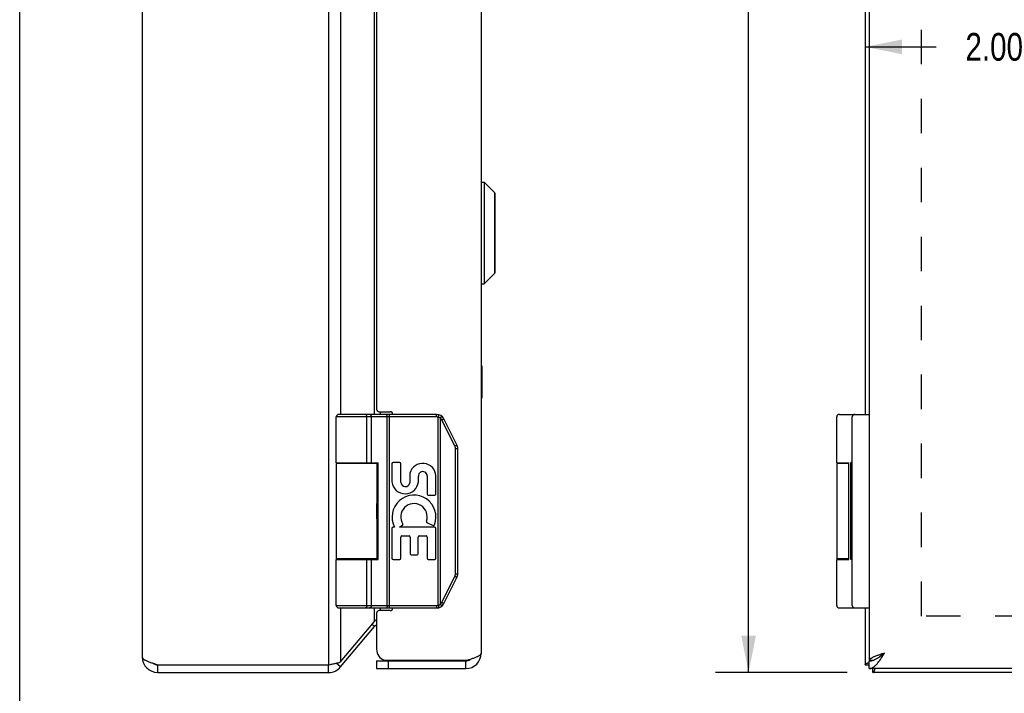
# Model space of a CAD drawing. Header units: inches. Extents: x 0 to 48.6, y 0 to 31.4.
# Tile 2 of 11: x 0 to 7.6, y 6.2 to 11.4. Entities that reach past the tile are written whole.
import ezdxf

# ---------------------------------------------------------------- set-up
doc = ezdxf.new("R2010")
doc.units = ezdxf.units.IN
doc.header["$LTSCALE"] = 2.671429
doc.header["$MEASUREMENT"] = 0
doc.linetypes.add('HIDDEN', pattern=[0.2, 0.1, -0.1])
doc.layers.get('0').update_dxf_attribs({"linetype": 'CONTINUOUS'})
for name, color, linetype in [('02___PRT_ALL_AXES', 7, 'CONTINUOUS'), ('06___PRT_ALL_SURFS', 7, 'CONTINUOUS'), ('DEFAULT_2', 8, 'HIDDEN'), ('DIMENSIONS', 7, 'CONTINUOUS')]:
    doc.layers.add(name, color=color, linetype=linetype)
doc.styles.get("Standard").update_dxf_attribs({"font": 'txt', "width": 0.8})
doc.dimstyles.new('DIMSTYLE_1', dxfattribs={"dimtxt": 0.214286, "dimasz": 0.285714, "dimexe": 0.09, "dimexo": 0.07, "dimgap": 0.0375, "dimtad": 0, "dimtih": 1, "dimtoh": 1, "dimzin": 4, "dimdsep": 46, "dimtxsty": 'Standard', "dimblk": '_FILLED', "dimblk1": '_FILLED', "dimblk2": '_FILLED', "dimcen": 0.09, "dimadec": 0, "dimazin": 0, "dimtfac": 1, "dimtofl": 0, "dimtmove": 0, "dimatfit": 3, "dimldrblk": '_FILLED', "dimfxl": 0, "dimtolj": 1, "dimtzin": 4, "dimarcsym": 0})
doc.dimstyles.new('DIMSTYLE_3', dxfattribs={"dimtxt": 0.242857, "dimasz": 0.285714, "dimexe": 0.09, "dimexo": 0.07, "dimgap": 0.0425, "dimtad": 0, "dimtih": 1, "dimtoh": 1, "dimzin": 4, "dimdsep": 46, "dimtxsty": 'Standard', "dimblk": '_FILLED', "dimblk1": '_FILLED', "dimblk2": '_FILLED', "dimcen": 0.09, "dimadec": 0, "dimazin": 0, "dimtfac": 1, "dimtofl": 0, "dimtmove": 0, "dimatfit": 3, "dimldrblk": '_FILLED', "dimfxl": 0, "dimtolj": 1, "dimtzin": 4, "dimarcsym": 0})

# ---------------------------------------------------------------- blocks, each defined once
blk = doc.blocks.new('_FILLED')
at = {"color": 0, "linetype": 'ByBlock'}
blk.add_solid([(0, 0), (-1, 0.2), (-1, -0.2)], dxfattribs=at)
blk = doc.blocks.new('*D6')
at = {"layer": 'DIMENSIONS', "color": 2, "linetype": 'Continuous'}
for p, q in [((6.4099, 24.3318), (5.3901, 24.3318)), ((5.6472, 24.3318), (5.6472, 15.5747)), ((5.6472, 6.3318), (5.6472, 15.089)), ((6.4099, 6.3318), (5.3901, 6.3318))]:
    blk.add_line(p, q, dxfattribs=at)
at = {"layer": 'DIMENSIONS', "color": 2, "linetype": 'Continuous', "xscale": 0.2857142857, "yscale": 0.2857142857, "zscale": 0.2857142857}
for p, rotation in [((5.6472, 24.3318), 90), ((5.6472, 6.3318), 270)]:
    blk.add_blockref('_FILLED', p, dxfattribs=dict(at, rotation=rotation))
at = {"layer": 'DIMENSIONS', "color": 2, "linetype": 'Continuous', "insert": (5.6472, 15.4533), "char_height": 0.24286, "width": 0.971429, "attachment_point": 2, "line_spacing_factor": 0.9}
blk.add_mtext('18.00', dxfattribs=at)
blk = doc.blocks.new('*D18')
at = {"layer": 'DIMENSIONS', "color": 2, "linetype": 'Continuous'}
for p, q in [((6.5499, 11.1792), (7.0999, 11.1792)), ((8.5499, 11.1792), (7.9999, 11.1792))]:
    blk.add_line(p, q, dxfattribs=at)
at = {"layer": 'DIMENSIONS', "color": 2, "linetype": 'Continuous', "xscale": 0.2857142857, "yscale": 0.2857142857, "zscale": 0.2857142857, "rotation": 180}
blk.add_blockref('_FILLED', (6.5499, 11.1792), dxfattribs=at)
at = {"layer": 'DIMENSIONS', "color": 2, "linetype": 'Continuous', "xscale": 0.2857142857, "yscale": 0.2857142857, "zscale": 0.2857142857}
blk.add_blockref('_FILLED', (8.5499, 11.1792), dxfattribs=at)
at = {"layer": 'DIMENSIONS', "color": 2, "linetype": 'Continuous', "insert": (7.5499, 11.2864), "char_height": 0.21429, "width": 0.685714, "attachment_point": 2, "line_spacing_factor": 0.9}
blk.add_mtext('2.00', dxfattribs=at)
blk = doc.blocks.new('*D19')
at = {"layer": 'DIMENSIONS', "color": 2, "linetype": 'Continuous'}
for p, q in [((11.0161, 8.3318), (11.0161, 7.5461)), ((11.0161, 6.3318), (11.0161, 7.1175))]:
    blk.add_line(p, q, dxfattribs=at)
at = {"layer": 'DIMENSIONS', "color": 2, "linetype": 'Continuous', "xscale": 0.2857142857, "yscale": 0.2857142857, "zscale": 0.2857142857}
for p, rotation in [((11.0161, 8.3318), 90), ((11.0161, 6.3318), 270)]:
    blk.add_blockref('_FILLED', p, dxfattribs=dict(at, rotation=rotation))
at = {"layer": 'DIMENSIONS', "color": 2, "linetype": 'Continuous', "insert": (11.0161, 7.439), "char_height": 0.21429, "width": 0.685714, "attachment_point": 2, "line_spacing_factor": 0.9}
blk.add_mtext('2.00', dxfattribs=at)

msp = doc.modelspace()

# ---------------------------------------------------------------- linework, layer by layer
at = {"color": 7, "linetype": 'Continuous'}
for p, q in [((0, 0), (0, 31.4286)), ((3.5786, 10.1309), (3.5973, 10.1309)), ((3.5786, 9.3428), (3.5786, 10.1309)), ((3.5973, 10.1309), (3.6804, 10.0478)), ((3.5973, 10.1309), (3.5973, 9.3428)), ((3.6804, 9.4259), (3.6804, 10.0478)), ((3.6825, 9.4309), (3.6825, 10.0427)), ((3.5973, 9.3428), (3.6804, 9.4259)), ((3.5786, 9.3428), (3.5973, 9.3428)), ((3.2299, 8.3318), (2.4725, 8.3318)), ((2.6798, 8.3318), (2.6793, 8.3318)), ((2.8653, 6.8318), (2.8653, 8.3318)), ((3.2299, 8.3118), (3.2299, 8.3318)), ((3.2418, 8.3101), (3.2474, 8.3293)), ((6.3501, 8.3318), (6.58, 8.3318)), ((3.2299, 8.3118), (2.4525, 8.3118)), ((2.6894, 7.9568), (2.6894, 8.3118)), ((2.6894, 7.9568), (2.6894, 8.3118)), ((2.7254, 7.9568), (2.7254, 8.3118)), ((2.8461, 6.8518), (2.8461, 8.3127)), ((3.2418, 6.8535), (3.2418, 8.3101)), ((3.2591, 6.8611), (3.2591, 8.3026)), ((3.2707, 8.2883), (3.2724, 8.2892)), ((3.3718, 8.0861), (3.2707, 8.2883)), ((3.2724, 8.2892), (3.274, 8.2901)), ((3.274, 8.2901), (3.2756, 8.2909)), ((3.2756, 8.2909), (3.2771, 8.2917)), ((3.2771, 8.2917), (3.2785, 8.2925)), ((3.3869, 8.095), (3.2858, 8.2973)), ((6.45, 6.8518), (6.45, 8.3118)), ((3.3718, 8.0861), (3.3735, 8.0869)), ((3.3735, 8.0869), (3.3751, 8.0878)), ((3.3751, 8.0878), (3.3767, 8.0886)), ((3.3767, 8.0886), (3.3782, 8.0895)), ((3.3782, 8.0895), (3.3797, 8.0903)), ((3.3763, 8.0671), (3.3935, 8.0671)), ((3.3763, 7.0966), (3.3763, 8.0671)), ((3.3935, 7.0966), (3.3935, 8.0671)), ((2.4525, 7.9568), (2.7766, 7.9568)), ((2.7675, 7.9518), (2.4525, 7.9518)), ((2.7625, 7.9568), (2.7625, 7.9518)), ((2.7691, 7.2068), (2.7691, 7.9568)), ((2.7766, 7.2068), (2.7766, 7.9568)), ((6.3301, 7.9568), (6.4239, 7.9568)), ((6.4233, 7.9518), (6.3301, 7.9518)), ((6.4233, 7.2068), (6.4233, 7.9568)), ((2.7673, 7.6238), (2.7674, 7.6303)), ((2.767, 7.6032), (2.7671, 7.6102)), ((2.7671, 7.6102), (2.7673, 7.6238)), ((2.7675, 7.2118), (2.4525, 7.2118)), ((2.4525, 7.2068), (2.7766, 7.2068)), ((2.6894, 6.8518), (2.6894, 7.2068)), ((2.6894, 6.8518), (2.6894, 7.2068)), ((2.7254, 6.8518), (2.7254, 7.2068)), ((2.7625, 7.2118), (2.7625, 7.2068)), ((6.4233, 7.2118), (6.3301, 7.2118)), ((6.3301, 7.2068), (6.4239, 7.2068)), ((3.3763, 7.0966), (3.3935, 7.0966)), ((3.2707, 6.8753), (3.3718, 7.0776)), ((3.2858, 6.8664), (3.3869, 7.0686)), ((3.3718, 7.0776), (3.3735, 7.0767)), ((3.3735, 7.0767), (3.3751, 7.0758)), ((3.3751, 7.0758), (3.3767, 7.075)), ((3.3767, 7.075), (3.3782, 7.0742)), ((3.2707, 6.8753), (3.2724, 6.8744)), ((3.2724, 6.8744), (3.274, 6.8736)), ((3.274, 6.8736), (3.2756, 6.8727)), ((3.2756, 6.8727), (3.2771, 6.8719)), ((2.4525, 6.8518), (3.2299, 6.8518)), ((2.4725, 6.8318), (3.2299, 6.8318)), ((2.6798, 6.8318), (2.6793, 6.8318)), ((2.6803, 6.8319), (2.6798, 6.8318)), ((3.2299, 6.8518), (3.2299, 6.8318)), ((3.2418, 6.8535), (3.2474, 6.8343)), ((6.3501, 6.8318), (6.58, 6.8318)), ((2.7484, 6.6881), (2.7294, 6.704)), ((2.7655, 6.4218), (3.4555, 6.4218)), ((2.7655, 6.4218), (2.7655, 6.3618)), ((2.8555, 6.4218), (2.8555, 6.3618)), ((3.4555, 6.3618), (3.4555, 6.4218)), ((6.58, 6.3618), (6.58, 6.4218)), ((6.581, 6.4268), (6.6113, 6.4268)), ((1.0695, 6.3318), (1.0695, 6.3918)), ((2.3935, 6.3318), (2.3935, 6.3918)), ((2.4854, 6.3747), (2.4505, 6.404)), ((6.5499, 6.3918), (6.58, 6.3918)), ((6.6099, 6.3318), (6.6099, 6.3618))]:
    msp.add_line(p, q, dxfattribs=at)
at = {"color": 3, "linetype": 'Continuous'}
for p, q in [((2.3935, 24.2718), (2.3935, 6.3918)), ((0.9495, 24.2118), (0.9495, 6.4518)), ((3.5755, 24.1818), (3.5755, 6.4818)), ((6.58, 24.2368), (6.58, 6.4268)), ((2.4854, 14.5818), (2.4854, 8.3318)), ((2.7484, 8.3318), (2.7484, 14.5818)), ((6.5499, 14.5818), (6.5499, 8.3318)), ((2.7655, 14.5418), (2.7655, 8.3718)), ((2.7855, 8.3518), (2.8705, 8.3518)), ((2.7943, 8.3318), (2.7943, 8.3518)), ((2.4854, 7.9568), (2.4854, 7.9518)), ((2.7484, 7.9518), (2.7484, 7.9568)), ((2.4854, 7.2118), (2.4854, 7.2068)), ((2.7484, 7.2068), (2.7484, 7.2118)), ((2.4854, 6.8318), (2.4854, 6.4133)), ((2.7484, 6.7266), (2.7484, 6.8318)), ((2.7655, 6.7918), (2.7655, 6.5118)), ((2.8705, 6.8118), (2.7855, 6.8118)), ((2.7943, 6.8118), (2.7943, 6.8318)), ((6.5499, 6.8318), (6.5499, 6.3918)), ((2.4854, 6.4133), (2.7484, 6.7266)), ((2.4854, 6.3747), (2.7484, 6.6881)), ((2.8259, 6.4268), (3.4712, 6.4268)), ((6.581, 6.4268), (6.58, 6.4268)), ((6.6044, 6.4249), (6.6063, 6.4268)), ((1.0695, 6.3918), (2.3935, 6.3918)), ((1.0695, 6.3318), (2.3935, 6.3318)), ((2.3935, 6.3918), (2.4066, 6.3945)), ((2.7655, 6.3618), (3.4555, 6.3618)), ((20.52, 6.3618), (6.58, 6.3618)), ((20.4899, 6.3318), (6.6099, 6.3318))]:
    msp.add_line(p, q, dxfattribs=at)
at = {"color": 7, "linetype": 'Continuous'}
for points in [[(2.6894, 8.3118), (2.6894, 8.3127), (2.6894, 8.3137), (2.6893, 8.3146), (2.6892, 8.3155), (2.6892, 8.3164), (2.689, 8.3173), (2.6889, 8.3182), (2.6887, 8.319), (2.6886, 8.3199), (2.6884, 8.3207), (2.6881, 8.3216), (2.6879, 8.3224), (2.6877, 8.3231), (2.6874, 8.3239), (2.6871, 8.3246), (2.6868, 8.3253), (2.6865, 8.326), (2.6861, 8.3266), (2.6858, 8.3272), (2.6854, 8.3278), (2.685, 8.3283), (2.6846, 8.3288), (2.6842, 8.3293), (2.6838, 8.3297), (2.6834, 8.3301), (2.683, 8.3305), (2.6825, 8.3308), (2.6821, 8.3311), (2.6816, 8.3313), (2.6812, 8.3315), (2.6807, 8.3316), (2.6803, 8.3317), (2.6798, 8.3318)], [(2.6894, 8.3118), (2.6894, 8.3127), (2.6893, 8.3137), (2.6893, 8.3146), (2.6892, 8.3155), (2.6891, 8.3164), (2.689, 8.3173), (2.6889, 8.3182), (2.6887, 8.319), (2.6885, 8.3199), (2.6883, 8.3207), (2.6881, 8.3216), (2.6879, 8.3224), (2.6876, 8.3231), (2.6874, 8.3239), (2.6871, 8.3246), (2.6868, 8.3253), (2.6864, 8.326), (2.6861, 8.3266), (2.6857, 8.3272), (2.6854, 8.3278), (2.685, 8.3283), (2.6846, 8.3288), (2.6842, 8.3293), (2.6838, 8.3297), (2.6834, 8.3301), (2.6829, 8.3305), (2.6825, 8.3308), (2.6821, 8.3311), (2.6816, 8.3313), (2.6812, 8.3315), (2.6807, 8.3316), (2.6802, 8.3317)], [(2.7254, 8.3118), (2.7254, 8.3127), (2.7253, 8.3137), (2.7252, 8.3146), (2.7251, 8.3155), (2.725, 8.3164), (2.7248, 8.3173), (2.7246, 8.3182), (2.7244, 8.319), (2.7241, 8.3199), (2.7238, 8.3207), (2.7235, 8.3216), (2.7231, 8.3224), (2.7227, 8.3231), (2.7223, 8.3239), (2.7219, 8.3246), (2.7214, 8.3253), (2.7209, 8.326), (2.7204, 8.3266), (2.7199, 8.3272), (2.7194, 8.3278), (2.7188, 8.3283), (2.7182, 8.3288), (2.7176, 8.3293), (2.717, 8.3297), (2.7164, 8.3301), (2.7157, 8.3305), (2.7151, 8.3308), (2.7144, 8.3311), (2.7137, 8.3313), (2.713, 8.3315), (2.7123, 8.3316), (2.7116, 8.3317), (2.7109, 8.3318), (2.7102, 8.3318)], [(2.8461, 8.3127), (2.846, 8.3137), (2.846, 8.3146), (2.846, 8.3155), (2.846, 8.3164), (2.8459, 8.3173), (2.8459, 8.3182), (2.8459, 8.319), (2.8458, 8.3199), (2.8457, 8.3207), (2.8457, 8.3216), (2.8456, 8.3224), (2.8455, 8.3231), (2.8454, 8.3239), (2.8454, 8.3246), (2.8453, 8.3253), (2.8452, 8.326), (2.8451, 8.3266), (2.845, 8.3272), (2.8448, 8.3278), (2.8447, 8.3283), (2.8446, 8.3288), (2.8445, 8.3293), (2.8444, 8.3297), (2.8442, 8.3301), (2.8441, 8.3305), (2.844, 8.3308), (2.8438, 8.3311), (2.8437, 8.3313), (2.8436, 8.3315), (2.8434, 8.3316), (2.8433, 8.3317), (2.8431, 8.3318), (2.843, 8.3318)], [(3.2591, 8.3026), (3.2597, 8.3033), (3.2602, 8.304), (3.2608, 8.3048), (3.2613, 8.3055), (3.2619, 8.3062), (3.2624, 8.3069), (3.2629, 8.3076), (3.2634, 8.3083), (3.2639, 8.3089), (3.2643, 8.3096), (3.2648, 8.3102), (3.2652, 8.3109), (3.2656, 8.3115), (3.266, 8.3121), (3.2663, 8.3126), (3.2667, 8.3132), (3.267, 8.3137), (3.2673, 8.3142), (3.2676, 8.3147), (3.2678, 8.3151), (3.2681, 8.3156), (3.2683, 8.316), (3.2684, 8.3163), (3.2686, 8.3167), (3.2687, 8.317), (3.2688, 8.3172), (3.2689, 8.3175), (3.2689, 8.3177), (3.2689, 8.3179), (3.2689, 8.318), (3.2689, 8.3181), (3.2688, 8.3182)], [(3.2591, 8.3026), (3.2578, 8.3034), (3.2565, 8.3042), (3.2551, 8.305), (3.2537, 8.3057), (3.2523, 8.3064), (3.2509, 8.3071), (3.2494, 8.3077), (3.2479, 8.3083), (3.2464, 8.3088), (3.2449, 8.3093), (3.2434, 8.3097), (3.2418, 8.3101)], [(3.2707, 8.2883), (3.2701, 8.2895), (3.2694, 8.2907), (3.2687, 8.2918), (3.268, 8.2929), (3.2673, 8.294), (3.2665, 8.295), (3.2657, 8.2961), (3.2648, 8.2971), (3.2639, 8.2981), (3.263, 8.299), (3.2621, 8.3), (3.2611, 8.3009), (3.2601, 8.3017), (3.2591, 8.3026)], [(3.2785, 8.2925), (3.2792, 8.2929), (3.2799, 8.2933), (3.2805, 8.2936), (3.2811, 8.294), (3.2817, 8.2943), (3.2822, 8.2946), (3.2827, 8.2949), (3.2832, 8.2952), (3.2836, 8.2955), (3.284, 8.2957), (3.2844, 8.296), (3.2847, 8.2962), (3.285, 8.2964), (3.2852, 8.2966), (3.2854, 8.2967), (3.2856, 8.2969), (3.2857, 8.297), (3.2858, 8.2971), (3.2858, 8.2972), (3.2858, 8.2973)], [(3.3763, 8.0671), (3.3763, 8.0685), (3.3762, 8.0699), (3.3761, 8.0713), (3.3759, 8.0727), (3.3757, 8.0741), (3.3754, 8.0755), (3.3751, 8.0768), (3.3748, 8.0782), (3.3744, 8.0795), (3.374, 8.0809), (3.3735, 8.0822), (3.373, 8.0835), (3.3724, 8.0848), (3.3718, 8.0861)], [(3.3797, 8.0903), (3.3804, 8.0906), (3.381, 8.091), (3.3816, 8.0914), (3.3822, 8.0917), (3.3828, 8.092), (3.3833, 8.0924), (3.3838, 8.0927), (3.3843, 8.093), (3.3847, 8.0932), (3.3851, 8.0935), (3.3855, 8.0937), (3.3858, 8.0939), (3.3861, 8.0941), (3.3863, 8.0943), (3.3865, 8.0945), (3.3867, 8.0946), (3.3868, 8.0948), (3.3869, 8.0949), (3.3869, 8.095), (3.3869, 8.095)], [(2.7674, 7.6303), (2.7675, 7.6335), (2.7675, 7.6367), (2.7675, 7.6397), (2.7675, 7.6417)], [(2.7671, 7.5534), (2.767, 7.5604), (2.767, 7.564), (2.767, 7.5675), (2.7669, 7.5711), (2.7669, 7.5747), (2.7669, 7.5782), (2.7669, 7.5818), (2.7669, 7.5854), (2.7669, 7.589), (2.7669, 7.5926), (2.767, 7.5961), (2.767, 7.5997), (2.767, 7.6032)], [(2.7675, 7.5219), (2.7675, 7.5239), (2.7675, 7.527), (2.7675, 7.5301), (2.7674, 7.5333), (2.7674, 7.5366), (2.7671, 7.5534)], [(3.3718, 7.0776), (3.3724, 7.0788), (3.373, 7.0801), (3.3735, 7.0814), (3.374, 7.0828), (3.3744, 7.0841), (3.3748, 7.0855), (3.3751, 7.0868), (3.3754, 7.0882), (3.3757, 7.0896), (3.3759, 7.091), (3.3761, 7.0924), (3.3762, 7.0938), (3.3763, 7.0952), (3.3763, 7.0966)], [(3.3782, 7.0742), (3.3797, 7.0734), (3.3804, 7.073), (3.381, 7.0726), (3.3816, 7.0723), (3.3822, 7.0719), (3.3828, 7.0716), (3.3833, 7.0713), (3.3838, 7.071), (3.3843, 7.0707), (3.3847, 7.0704), (3.3851, 7.0702), (3.3855, 7.0699), (3.3858, 7.0697), (3.3861, 7.0695), (3.3863, 7.0693), (3.3865, 7.0692), (3.3867, 7.069), (3.3868, 7.0689), (3.3869, 7.0688), (3.3869, 7.0687), (3.3869, 7.0686)], [(3.2591, 6.8611), (3.2601, 6.8619), (3.2611, 6.8628), (3.2621, 6.8637), (3.263, 6.8646), (3.2639, 6.8656), (3.2648, 6.8666), (3.2657, 6.8676), (3.2665, 6.8686), (3.2673, 6.8697), (3.268, 6.8708), (3.2687, 6.8719), (3.2694, 6.873), (3.2701, 6.8741), (3.2707, 6.8753)], [(3.2771, 6.8719), (3.2785, 6.8711), (3.2792, 6.8708), (3.2799, 6.8704), (3.2805, 6.87), (3.2811, 6.8697), (3.2817, 6.8694), (3.2822, 6.869), (3.2827, 6.8687), (3.2832, 6.8684), (3.2836, 6.8682), (3.284, 6.8679), (3.2844, 6.8677), (3.2847, 6.8675), (3.285, 6.8672), (3.2852, 6.8671), (3.2854, 6.8669), (3.2856, 6.8668), (3.2857, 6.8666), (3.2858, 6.8665), (3.2858, 6.8664), (3.2858, 6.8664)], [(2.6894, 6.8518), (2.6894, 6.8509), (2.6893, 6.85), (2.6893, 6.8491), (2.6892, 6.8481), (2.6891, 6.8472), (2.689, 6.8464), (2.6889, 6.8455), (2.6887, 6.8446), (2.6885, 6.8437), (2.6883, 6.8429), (2.6881, 6.8421), (2.6879, 6.8413), (2.6876, 6.8405), (2.6874, 6.8398), (2.6871, 6.839), (2.6868, 6.8383), (2.6864, 6.8377), (2.6861, 6.837), (2.6857, 6.8364), (2.6854, 6.8359), (2.685, 6.8353), (2.6846, 6.8348), (2.6842, 6.8344), (2.6838, 6.8339), (2.6834, 6.8335), (2.6829, 6.8332), (2.6825, 6.8329), (2.6821, 6.8326), (2.6816, 6.8324), (2.6812, 6.8322), (2.6807, 6.832), (2.6802, 6.8319)], [(2.6894, 6.8518), (2.6894, 6.8509), (2.6894, 6.85), (2.6893, 6.8491), (2.6892, 6.8481), (2.6892, 6.8472), (2.689, 6.8464), (2.6889, 6.8455), (2.6887, 6.8446), (2.6886, 6.8437), (2.6884, 6.8429), (2.6881, 6.8421), (2.6879, 6.8413), (2.6877, 6.8405), (2.6874, 6.8398), (2.6871, 6.839), (2.6868, 6.8383), (2.6865, 6.8377), (2.6861, 6.837), (2.6858, 6.8364), (2.6854, 6.8359), (2.685, 6.8353), (2.6846, 6.8348), (2.6842, 6.8344), (2.6838, 6.8339), (2.6834, 6.8335), (2.683, 6.8332), (2.6825, 6.8329), (2.6821, 6.8326), (2.6816, 6.8324), (2.6812, 6.8322), (2.6807, 6.832), (2.6803, 6.8319)], [(2.7254, 6.8518), (2.7254, 6.8509), (2.7253, 6.85), (2.7252, 6.8491), (2.7251, 6.8481), (2.725, 6.8472), (2.7248, 6.8464), (2.7246, 6.8455), (2.7244, 6.8446), (2.7241, 6.8437), (2.7238, 6.8429), (2.7235, 6.8421), (2.7231, 6.8413), (2.7227, 6.8405), (2.7223, 6.8398), (2.7219, 6.839), (2.7214, 6.8383), (2.7209, 6.8377), (2.7204, 6.837), (2.7199, 6.8364), (2.7194, 6.8359), (2.7188, 6.8353), (2.7182, 6.8348), (2.7176, 6.8344), (2.717, 6.8339), (2.7164, 6.8335), (2.7157, 6.8332), (2.7151, 6.8329), (2.7144, 6.8326), (2.7137, 6.8324), (2.713, 6.8322), (2.7123, 6.832), (2.7116, 6.8319), (2.7109, 6.8318), (2.7102, 6.8318)], [(2.8461, 6.8518), (2.8461, 6.8509), (2.846, 6.85), (2.846, 6.8491), (2.846, 6.8481), (2.846, 6.8472), (2.8459, 6.8464), (2.8459, 6.8455), (2.8459, 6.8446), (2.8458, 6.8437), (2.8457, 6.8429), (2.8457, 6.8421), (2.8456, 6.8413), (2.8455, 6.8405), (2.8454, 6.8398), (2.8454, 6.839), (2.8453, 6.8383), (2.8452, 6.8377), (2.8451, 6.837), (2.845, 6.8364), (2.8448, 6.8359), (2.8447, 6.8353), (2.8446, 6.8348), (2.8445, 6.8344), (2.8444, 6.8339), (2.8442, 6.8335), (2.8441, 6.8332), (2.844, 6.8329), (2.8438, 6.8326), (2.8437, 6.8324), (2.8436, 6.8322), (2.8434, 6.832), (2.8433, 6.8319), (2.8431, 6.8318), (2.843, 6.8318)], [(3.2418, 6.8535), (3.2434, 6.8539), (3.2449, 6.8544), (3.2464, 6.8549), (3.2479, 6.8554), (3.2494, 6.856), (3.2509, 6.8566), (3.2523, 6.8572), (3.2537, 6.8579), (3.2551, 6.8587), (3.2565, 6.8594), (3.2578, 6.8602), (3.2591, 6.8611)], [(3.2591, 6.8611), (3.2597, 6.8603), (3.2602, 6.8596), (3.2608, 6.8589), (3.2613, 6.8582), (3.2619, 6.8575), (3.2624, 6.8568), (3.2629, 6.8561), (3.2634, 6.8554), (3.2639, 6.8547), (3.2643, 6.854), (3.2648, 6.8534), (3.2652, 6.8528), (3.2656, 6.8522), (3.266, 6.8516), (3.2663, 6.851), (3.2667, 6.8505), (3.267, 6.8499), (3.2673, 6.8494), (3.2676, 6.849), (3.2678, 6.8485), (3.2681, 6.8481), (3.2683, 6.8477), (3.2684, 6.8473), (3.2686, 6.847), (3.2687, 6.8467), (3.2688, 6.8464), (3.2689, 6.8462), (3.2689, 6.8459), (3.2689, 6.8458), (3.2689, 6.8456), (3.2689, 6.8455), (3.2688, 6.8454)], [(6.58, 6.4218), (6.5846, 6.4219), (6.5892, 6.4223), (6.5938, 6.4228), (6.5984, 6.4236), (6.603, 6.4245), (6.6077, 6.4257)], [(6.6077, 6.4257), (6.6123, 6.4271), (6.6169, 6.4287), (6.6215, 6.4305), (6.6261, 6.4324), (6.6307, 6.4346), (6.6353, 6.4369), (6.6399, 6.4394)], [(6.6399, 6.4394), (6.6446, 6.442), (6.6492, 6.4448)], [(6.6492, 6.4448), (6.6538, 6.4477), (6.6584, 6.4508), (6.663, 6.4539), (6.6676, 6.4572), (6.6723, 6.4605), (6.6769, 6.464), (6.6815, 6.4675), (6.6861, 6.471), (6.6907, 6.4746), (6.6953, 6.4782), (6.7, 6.4818)], [(6.7, 6.4818), (6.696, 6.4793), (6.6921, 6.4768), (6.6883, 6.4743), (6.6844, 6.4718), (6.6807, 6.4693), (6.677, 6.4668), (6.6734, 6.4643), (6.67, 6.4618), (6.6666, 6.4593), (6.6634, 6.4568), (6.6604, 6.4543), (6.6575, 6.4518), (6.6549, 6.4493), (6.6524, 6.4468)]]:
    msp.add_lwpolyline(points, dxfattribs=at)
at = {"color": 3, "linetype": 'Continuous'}
for points in [[(2.7655, 6.7449), (2.7651, 6.7445), (2.7614, 6.7409), (2.7578, 6.7373), (2.7544, 6.7338), (2.7513, 6.7302), (2.7484, 6.7266)], [(0.9495, 6.4518), (0.9497, 6.4495), (0.9503, 6.4472), (0.9514, 6.4449), (0.9529, 6.4426), (0.9549, 6.4403), (0.9572, 6.438), (0.96, 6.4357), (0.9632, 6.4334), (0.9668, 6.4311), (0.9707, 6.4287), (0.975, 6.4264), (0.9796, 6.4241), (0.9846, 6.4218), (0.9899, 6.4195), (0.9954, 6.4172), (1.0013, 6.4149), (1.0074, 6.4126), (1.0137, 6.4103), (1.0202, 6.408), (1.0269, 6.4057), (1.0338, 6.4034), (1.0407, 6.4011), (1.0478, 6.3987), (1.055, 6.3964), (1.0622, 6.3941), (1.0695, 6.3918)], [(2.4066, 6.3945), (2.413, 6.3958), (2.4195, 6.3972), (2.4258, 6.3985), (2.4321, 6.3999), (2.4382, 6.4012), (2.4442, 6.4025), (2.4501, 6.4039), (2.4558, 6.4052), (2.4612, 6.4066), (2.4665, 6.4079), (2.4716, 6.4092), (2.4765, 6.4106), (2.4811, 6.4119), (2.4854, 6.4133)], [(3.4906, 6.4332), (3.4842, 6.4311), (3.4777, 6.4289), (3.4712, 6.4268)], [(3.5755, 6.4818), (3.5753, 6.4797), (3.5748, 6.4776), (3.5739, 6.4755), (3.5726, 6.4734), (3.5709, 6.4712), (3.5689, 6.4691), (3.5666, 6.467), (3.5639, 6.4649), (3.5609, 6.4628), (3.5576, 6.4607), (3.5539, 6.4586), (3.55, 6.4564), (3.5457, 6.4543), (3.5412, 6.4522), (3.5364, 6.4501), (3.5314, 6.448), (3.5261, 6.4459), (3.5207, 6.4437), (3.515, 6.4416), (3.5091, 6.4395), (3.5031, 6.4374), (3.4969, 6.4353), (3.4906, 6.4332)], [(6.5499, 6.3918), (6.5501, 6.3932), (6.5506, 6.3945), (6.5515, 6.3958), (6.5527, 6.3972), (6.5543, 6.3985), (6.5562, 6.3999), (6.5585, 6.4012), (6.5611, 6.4025), (6.5641, 6.4039), (6.5673, 6.4052), (6.5708, 6.4066), (6.5747, 6.4079), (6.5788, 6.4092), (6.58, 6.4096)], [(6.58, 6.3618), (6.5846, 6.362), (6.5892, 6.3627), (6.5938, 6.3638), (6.5984, 6.3653), (6.603, 6.3673), (6.6077, 6.3696), (6.6123, 6.3724), (6.6169, 6.3756), (6.6215, 6.3791), (6.6261, 6.3831), (6.6307, 6.3873), (6.6353, 6.392), (6.6399, 6.3969), (6.6446, 6.4022), (6.6492, 6.4078), (6.6538, 6.4136), (6.6584, 6.4197), (6.663, 6.426), (6.6676, 6.4326), (6.6723, 6.4393), (6.6769, 6.4461), (6.6815, 6.4531), (6.6861, 6.4602), (6.6907, 6.4673), (6.6953, 6.4746), (6.7, 6.4818)], [(6.7, 6.4818), (6.6933, 6.4797), (6.6867, 6.4776), (6.6801, 6.4755), (6.6736, 6.4734), (6.6672, 6.4712), (6.6608, 6.4691), (6.6546, 6.467), (6.6485, 6.4649), (6.6426, 6.4628), (6.6369, 6.4607), (6.6313, 6.4586), (6.626, 6.4564), (6.6208, 6.4543), (6.616, 6.4522), (6.6114, 6.4501), (6.607, 6.448), (6.603, 6.4459), (6.5992, 6.4437), (6.5957, 6.4416), (6.5926, 6.4395), (6.5898, 6.4374), (6.5873, 6.4353), (6.5852, 6.4332), (6.5835, 6.4311), (6.582, 6.4289), (6.581, 6.4268)], [(6.6099, 6.3318), (6.6112, 6.332), (6.6126, 6.3325), (6.6139, 6.3334), (6.6152, 6.3347), (6.6166, 6.3363), (6.6179, 6.3382), (6.6193, 6.3405), (6.6206, 6.3431), (6.6219, 6.346), (6.6233, 6.3492), (6.6246, 6.3528), (6.626, 6.3566), (6.6273, 6.3607), (6.6276, 6.3618)]]:
    msp.add_lwpolyline(points, dxfattribs=at)
at = {"color": 7, "linetype": 'Continuous'}
for centre, radius, start, end in [((3.5786, 10.1278), 0.00305, 90, 180.00002), ((3.6754, 10.0427), 0.0071, 359.99998, 44.99999), ((3.6754, 9.4309), 0.0071, 315.00001, 0.00002), ((3.5786, 9.3458), 0.00305, 179.99998, 270), ((2.4725, 8.3118), 0.02, 90, 180), ((3.2299, 8.2693), 0.0625, 26.56496, 90), ((6.3501, 8.3118), 0.02, 90, 180), ((6.47, 8.3118), 0.02, 90, 180), ((3.2299, 8.2693), 0.0425, 73.70044, 90), ((3.331, 8.0671), 0.0625, 359.99991, 26.56516), ((3.331, 7.0966), 0.0625, 333.43486, 0.00011), ((3.2299, 6.8943), 0.0625, 270, 333.43504), ((2.4725, 6.8518), 0.02, 180, 270), ((3.2299, 6.8943), 0.0425, 270, 286.29956), ((6.3501, 6.8518), 0.02, 180, 270), ((6.47, 6.8518), 0.02, 180, 270), ((3.4555, 6.4818), 0.06, 270, 305.73225), ((1.0695, 6.4518), 0.06, 234.21427, 270), ((2.3935, 6.4518), 0.06, 270, 293.10443)]:
    msp.add_arc(centre, radius, start, end, dxfattribs=at)
at = {"color": 3, "linetype": 'Continuous'}
for centre, radius, start, end in [((2.7855, 8.3718), 0.02, 180, 270), ((2.8705, 8.3318), 0.02, 0, 90), ((2.7855, 6.7918), 0.02, 90, 180), ((2.8705, 6.8318), 0.02, 270, 360), ((2.7943, 6.6495), 0.06, 118.7117, 140), ((2.8555, 6.5118), 0.09, 180, 250.81186), ((1.0695, 6.4518), 0.12, 180, 270), ((3.4555, 6.4818), 0.12, 270, 360), ((2.3935, 6.4518), 0.12, 270, 320)]:
    msp.add_arc(centre, radius, start, end, dxfattribs=at)
at = {"layer": '02___PRT_ALL_AXES', "color": 7, "linetype": 'Continuous'}
for p, q in [((2.4525, 7.9568), (2.4525, 8.3118)), ((6.3301, 7.9568), (6.3301, 8.3118)), ((2.4525, 7.9518), (2.4525, 7.2118)), ((2.532, 7.9568), (2.532, 7.9518)), ((2.688, 7.9568), (2.688, 7.9518)), ((2.7675, 7.9518), (2.7675, 7.6417)), ((2.8843, 7.9494), (2.8843, 7.8083)), ((2.9446, 7.9578), (2.8927, 7.9578)), ((2.953, 7.8078), (2.953, 7.9494)), ((6.3301, 7.9518), (6.3301, 7.2118)), ((6.4096, 7.9568), (6.4096, 7.9518)), ((6.44, 7.2086), (6.44, 7.9578)), ((6.45, 7.9578), (6.44, 7.9578)), ((6.45, 7.9524), (6.44, 7.9524)), ((3.023, 7.8761), (3.023, 7.8013)), ((3.0884, 7.8094), (3.0886, 7.8521)), ((3.1571, 7.8545), (3.1571, 7.7148)), ((3.2245, 7.7148), (3.2245, 7.8545)), ((6.45, 7.8545), (6.44, 7.8545)), ((3.1655, 7.7064), (3.2161, 7.7064)), ((6.45, 7.7064), (6.44, 7.7064)), ((2.7675, 7.5219), (2.7675, 7.2118)), ((3.1582, 7.4916), (3.2035, 7.472)), ((2.8843, 7.4485), (2.8843, 7.217)), ((2.9044, 7.4569), (2.8927, 7.4569)), ((2.9417, 7.4569), (2.9672, 7.4748)), ((3.2161, 7.4569), (2.9417, 7.4569)), ((3.2245, 7.217), (3.2245, 7.4485)), ((6.45, 7.4714), (6.44, 7.4714)), ((6.45, 7.4569), (6.44, 7.4569)), ((2.953, 7.217), (2.953, 7.3811)), ((2.9614, 7.3895), (3.0161, 7.3895)), ((3.0245, 7.3811), (3.0245, 7.2515)), ((3.0882, 7.2515), (3.0882, 7.3811)), ((3.0966, 7.3895), (3.1487, 7.3895)), ((3.1571, 7.3811), (3.1571, 7.217)), ((2.4525, 6.8518), (2.4525, 7.2068)), ((2.532, 7.2118), (2.532, 7.2068)), ((2.688, 7.2118), (2.688, 7.2068)), ((2.8927, 7.2086), (2.9446, 7.2086)), ((3.0329, 7.2431), (3.0798, 7.2431)), ((3.1655, 7.2086), (3.2161, 7.2086)), ((6.3301, 6.8518), (6.3301, 7.2068)), ((6.4096, 7.2118), (6.4096, 7.2068)), ((6.45, 7.2086), (6.44, 7.2086))]:
    msp.add_line(p, q, dxfattribs=at)
for centre, radius, start, end in [((2.8927, 7.9494), 0.0084, 90, 180), ((2.9446, 7.9494), 0.0084, 0, 90), ((3.1221, 7.8499), 0.1025, 2.53111, 165.20132), ((3.1228, 7.8545), 0.0343, 0, 183.93719), ((2.9863, 7.8184), 0.1025, 185.66158, 354.93654), ((2.9883, 7.8078), 0.0353, 180, 349.42104), ((3.0547, 7.5364), 0.17, 339.29666, 207.88167), ((3.1655, 7.7148), 0.0084, 180, 270), ((3.2161, 7.7148), 0.0084, 270, 360), ((3.0547, 7.538), 0.1025, 341.51399, 212.92348), ((2.964, 7.4793), 0.0055, 305.0553, 32.92348), ((3.1625, 7.502), 0.0112, 161.51399, 247.30195), ((3.2065, 7.479), 0.00764, 246.36559, 339.29666), ((2.8927, 7.4485), 0.0084, 90, 180), ((3.2161, 7.4485), 0.0084, 0, 90), ((2.9614, 7.3811), 0.0084, 90, 180), ((3.0161, 7.3811), 0.0084, 0, 90), ((3.0966, 7.3811), 0.0084, 90, 180), ((3.1487, 7.3811), 0.0084, 0, 90), ((3.0329, 7.2515), 0.0084, 180, 270), ((3.0798, 7.2515), 0.0084, 270, 360), ((2.8927, 7.217), 0.0084, 180, 270), ((2.9446, 7.217), 0.0084, 270, 360), ((3.1655, 7.217), 0.0084, 180, 270), ((3.2161, 7.217), 0.0084, 270, 360)]:
    msp.add_arc(centre, radius, start, end, dxfattribs=at)
at = {"layer": '06___PRT_ALL_SURFS', "color": 7, "linetype": 'Continuous'}
for p, q in [((3.5805, 8.7068), (3.5755, 8.7068)), ((3.5805, 8.7068), (3.5805, 8.4568)), ((3.5805, 8.5818), (3.5755, 8.5818)), ((3.5805, 8.4568), (3.5755, 8.4568))]:
    msp.add_line(p, q, dxfattribs=at)
at = {"layer": 'DEFAULT_2', "color": 8, "linetype": 'HIDDEN'}
for p, q in [((6.9875, 6.7695), (6.9875, 23.8942)), ((20.1122, 6.7695), (6.9875, 6.7695))]:
    msp.add_line(p, q, dxfattribs=at)

# ---------------------------------------------------------------- dimensions: what is measured, and where the dimension line sits
at = {"layer": 'DIMENSIONS', "color": 2, "linetype": 'Continuous'}
for base, p1, p2, dimstyle, picture, middle in [((5.6472, 24.3318), (6.4799, 6.3318), (6.4799, 24.3318), 'DIMSTYLE_3', '*D6', (5.6472, 15.3318)), ((11.0161, 8.3318), (6.6099, 6.3318), (8.5499, 8.3318), 'DIMSTYLE_1', '*D19', (11.0161, 7.3318))]:
    dim = msp.add_linear_dim(base=base, p1=p1, p2=p2, angle=90, dimstyle=dimstyle, dxfattribs=at)
    dim.commit()
    dim.dimension.update_dxf_attribs({"geometry": picture, "text_midpoint": middle, "dimtype": 160})
dim = msp.add_linear_dim(base=(8.5499, 11.1792), p1=(6.5499, 6.3918), p2=(8.5499, 8.3318), dimstyle='DIMSTYLE_1', dxfattribs=at)
dim.commit()
dim.dimension.update_dxf_attribs({"geometry": '*D18', "text_midpoint": (7.5499, 11.1792), "dimtype": 160})

doc.saveas('drawing.dxf')
